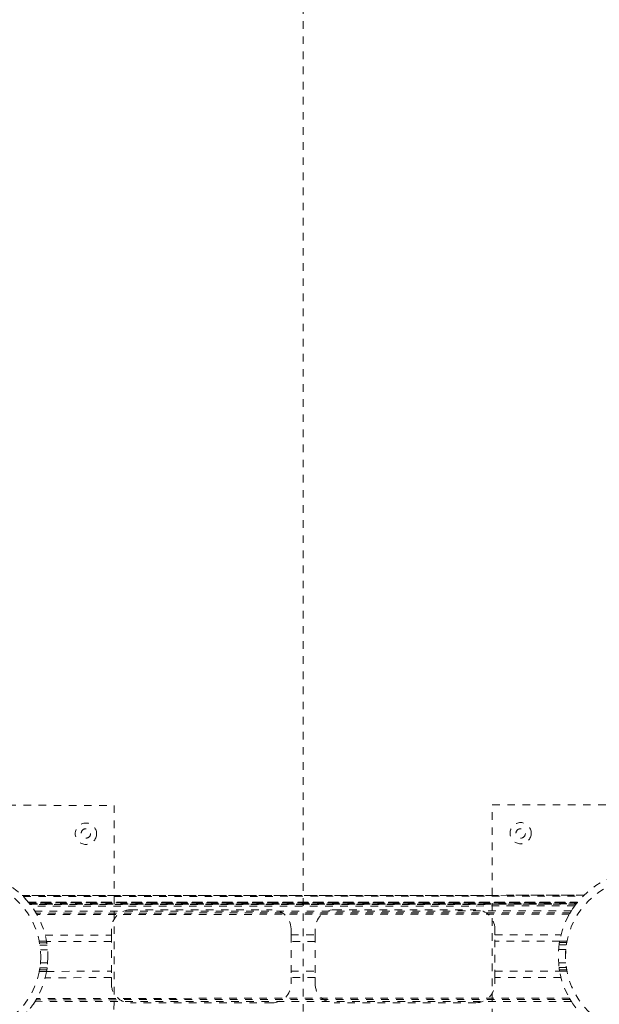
# Model space of a CAD drawing. Header units: inches. Extents: x 55.8 to 127.3, y 37.5 to 109.
# Tile 9 of 12: x 87.8 to 95.4, y 77.1 to 90.1. Entities that reach past the tile are written whole.
import ezdxf

# ---------------------------------------------------------------- set-up
doc = ezdxf.new("R2010")
doc.units = ezdxf.units.IN
doc.header["$MEASUREMENT"] = 0
doc.linetypes.add('SLD-Dashed', pattern=[0.075, 0.05, -0.025])
doc.linetypes.add('SLD-Solid', pattern=[0])

msp = doc.modelspace()

# ---------------------------------------------------------------- linework, layer by layer
at = {"color": 7, "linetype": 'SLD-Dashed', "lineweight": 0}
for p, q in [((91.501, 37.58), (91.501, 108.844)), ((91.501, 37.58), (91.501, 108.844)), ((85.001, 79.713), (89.001, 79.708)), ((89.001, 79.708), (88.996, 75.708)), ((93.996, 75.717), (94.001, 79.717)), ((94.001, 79.717), (98.001, 79.712)), ((95.214, 78.519), (87.783, 78.516)), ((87.784, 78.516), (95.213, 78.519)), ((95.212, 78.519), (87.785, 78.516)), ((87.797, 78.504), (95.201, 78.507)), ((87.867, 78.426), (95.13, 78.429)), ((95.13, 78.429), (87.867, 78.426)), ((87.867, 78.426), (87.871, 78.421)), ((95.126, 78.424), (87.871, 78.421)), ((95.125, 78.423), (87.872, 78.42)), ((87.874, 78.417), (95.123, 78.42)), ((95.123, 78.42), (87.874, 78.417)), ((87.884, 78.405), (95.114, 78.409)), ((95.095, 78.384), (95.123, 78.42)), ((95.126, 78.424), (95.13, 78.429)), ((95.213, 78.519), (95.212, 78.518)), ((87.887, 78.401), (95.11, 78.404)), ((95.109, 78.402), (87.888, 78.399)), ((95.107, 78.4), (87.89, 78.397)), ((95.09, 78.378), (87.907, 78.375)), ((95.046, 78.312), (87.951, 78.309)), ((95.03, 78.287), (87.967, 78.284)), ((89.214, 78.326), (91.089, 78.327)), ((91.909, 78.327), (93.784, 78.328)), ((95.046, 78.312), (95.049, 78.317)), ((95.02, 78.269), (87.977, 78.266)), ((88.964, 77.993), (88.964, 78.076)), ((91.339, 78.077), (91.339, 77.994)), ((91.659, 77.994), (91.659, 78.077)), ((94.034, 78.078), (94.034, 77.995)), ((88.106, 77.911), (88.01, 77.911)), ((88.013, 77.891), (88.109, 77.891)), ((88.088, 77.992), (88.964, 77.993)), ((88.964, 77.909), (88.106, 77.908)), ((91.339, 77.994), (91.659, 77.994)), ((91.659, 77.91), (91.339, 77.91)), ((94.034, 77.995), (94.91, 77.995)), ((94.891, 77.911), (94.034, 77.911)), ((94.888, 77.894), (94.985, 77.894)), ((94.988, 77.914), (94.891, 77.914)), ((88.114, 77.861), (88.018, 77.861)), ((88.018, 77.861), (88.114, 77.861)), ((88.025, 77.798), (88.12, 77.798)), ((94.877, 77.801), (94.973, 77.801)), ((94.98, 77.864), (94.884, 77.864)), ((94.884, 77.864), (94.98, 77.864)), ((94.973, 77.627), (94.877, 77.627)), ((88.01, 77.511), (88.107, 77.511)), ((88.109, 77.531), (88.013, 77.531)), ((88.018, 77.561), (88.114, 77.561)), ((88.114, 77.561), (88.018, 77.561)), ((88.121, 77.624), (88.025, 77.624)), ((88.107, 77.513), (88.964, 77.514)), ((91.339, 77.515), (91.659, 77.515)), ((94.034, 77.516), (94.891, 77.516)), ((94.884, 77.564), (94.98, 77.564)), ((94.98, 77.564), (94.884, 77.564)), ((94.985, 77.534), (94.888, 77.534)), ((94.891, 77.514), (94.988, 77.514)), ((88.964, 77.43), (88.088, 77.429)), ((88.964, 77.346), (88.964, 77.43)), ((91.659, 77.431), (91.339, 77.431)), ((91.339, 77.431), (91.339, 77.347)), ((91.659, 77.347), (91.659, 77.431)), ((94.91, 77.432), (94.034, 77.432)), ((94.034, 77.432), (94.034, 77.348)), ((87.952, 77.112), (87.949, 77.108)), ((95.047, 77.115), (87.952, 77.112)), ((95.031, 77.141), (87.967, 77.138)), ((95.021, 77.159), (87.978, 77.155)), ((91.089, 77.097), (89.214, 77.096)), ((93.784, 77.098), (91.909, 77.097))]:
    msp.add_line(p, q, dxfattribs=at)
at = {"color": 7, "linetype": 'SLD-Dashed', "lineweight": 0, "flags": 128}
for points in [[(87.871, 78.421), (87.876, 78.415), (87.884, 78.405)], [(95.114, 78.409), (95.122, 78.419), (95.127, 78.425)], [(88.01, 77.908), (88.01, 77.906), (88.013, 77.891)], [(88.106, 77.908), (88.108, 77.897), (88.11, 77.889)], [(88.106, 77.908), (88.107, 77.906), (88.109, 77.891)], [(88.964, 77.993), (88.964, 77.974), (88.964, 77.942), (88.964, 77.896), (88.964, 77.84), (88.964, 77.778), (88.964, 77.711), (88.964, 77.645), (88.964, 77.582), (88.964, 77.526), (88.964, 77.481), (88.964, 77.448), (88.964, 77.43)], [(91.339, 77.994), (91.339, 77.975), (91.339, 77.943), (91.339, 77.897), (91.339, 77.841), (91.339, 77.779), (91.339, 77.712), (91.339, 77.646), (91.339, 77.583), (91.339, 77.527), (91.339, 77.482), (91.339, 77.449), (91.339, 77.431)], [(91.659, 77.994), (91.659, 77.976), (91.659, 77.943), (91.659, 77.897), (91.659, 77.842), (91.659, 77.779), (91.659, 77.712), (91.659, 77.646), (91.659, 77.583), (91.659, 77.527), (91.659, 77.482), (91.659, 77.449), (91.659, 77.431)], [(94.034, 77.432), (94.034, 77.45), (94.034, 77.483), (94.034, 77.529), (94.034, 77.584), (94.034, 77.647), (94.034, 77.713), (94.034, 77.78), (94.034, 77.843), (94.034, 77.898), (94.034, 77.944), (94.034, 77.977), (94.034, 77.995)], [(94.888, 77.894), (94.891, 77.912), (94.891, 77.911)], [(94.891, 77.908), (94.891, 77.91), (94.891, 77.911)], [(94.985, 77.894), (94.988, 77.912), (94.988, 77.911)], [(88.013, 77.531), (88.01, 77.512), (88.01, 77.513)], [(88.109, 77.531), (88.106, 77.512), (88.107, 77.513)], [(88.107, 77.517), (88.107, 77.515), (88.107, 77.513)], [(94.891, 77.516), (94.89, 77.527), (94.886, 77.553)], [(94.891, 77.516), (94.891, 77.518), (94.888, 77.534)], [(94.988, 77.516), (94.988, 77.518), (94.985, 77.534)]]:
    msp.add_lwpolyline(points, dxfattribs=at)
at = {"color": 7, "linetype": 'SLD-Solid', "lineweight": 15}
for radius in [35.75, 35.632]:
    msp.add_circle((91.501, 73.212), radius, dxfattribs=at)
at = {"color": 7, "linetype": 'SLD-Dashed', "lineweight": 0}
for centre, radius in [((88.626, 79.333), 0.141), ((94.376, 79.341), 0.14), ((88.626, 79.337), 0.0625), ((94.376, 79.337), 0.0625), ((86.999, 77.71), 1.125), ((95.999, 77.714), 1.125), ((86.999, 77.71), 1.03), ((95.999, 77.714), 1.03)]:
    msp.add_circle(centre, radius, dxfattribs=at)
at = {"color": 7, "linetype": 'SLD-Solid', "lineweight": 15}
msp.add_arc((91.501, 73.212), 35.632, 0, 180, dxfattribs=at)
at = {"color": 7, "linetype": 'SLD-Dashed', "lineweight": 0}
for centre, radius, start, end in [((87.023, 77.732), 1.092, 37.6418, 45.7862), ((86.988, 77.702), 1.138, 37.6276, 38.9084), ((96.003, 77.711), 1.13, 141.1383, 142.4283), ((95.99, 77.724), 1.112, 134.3285, 135.2107), ((86.999, 77.71), 1.125, 29.6012, 32.1609), ((89.214, 78.076), 0.25, 90.0255, 180.0255), ((91.089, 78.077), 0.25, 0.0255, 90.0255), ((91.909, 78.077), 0.25, 90.0255, 180.0255), ((93.784, 78.078), 0.25, 0.0255, 90.0255), ((95.999, 77.714), 1.125, 147.89, 150.4499), ((95.999, 77.714), 1.125, 142.2898, 149.4087), ((95.999, 77.714), 1.125, 170.8185, 172.3633), ((95.997, 77.715), 1.028, 169.9591, 171.6537), ((95.999, 77.714), 1.03, 175.17, 184.8809), ((86.999, 77.71), 1.03, 349.9611, 351.6516), ((87.001, 77.71), 1.123, 350.8171, 352.3645), ((95.998, 77.714), 1.124, 187.6871, 189.2328), ((95.997, 77.714), 1.028, 188.3982, 190.0918), ((89.214, 77.346), 0.25, 180.0255, 270.0255), ((91.089, 77.347), 0.25, 270.0255, 0.0255), ((91.909, 77.347), 0.25, 180.0255, 270.0255), ((93.784, 77.348), 0.25, 270.0255, 0.0255), ((86.999, 77.71), 1.125, 322.2895, 329.409), ((87, 77.71), 1.124, 327.8886, 330.4513), ((95.999, 77.714), 1.125, 209.6008, 212.1608)]:
    msp.add_arc(centre, radius, start, end, dxfattribs=at)

doc.saveas('drawing.dxf')
